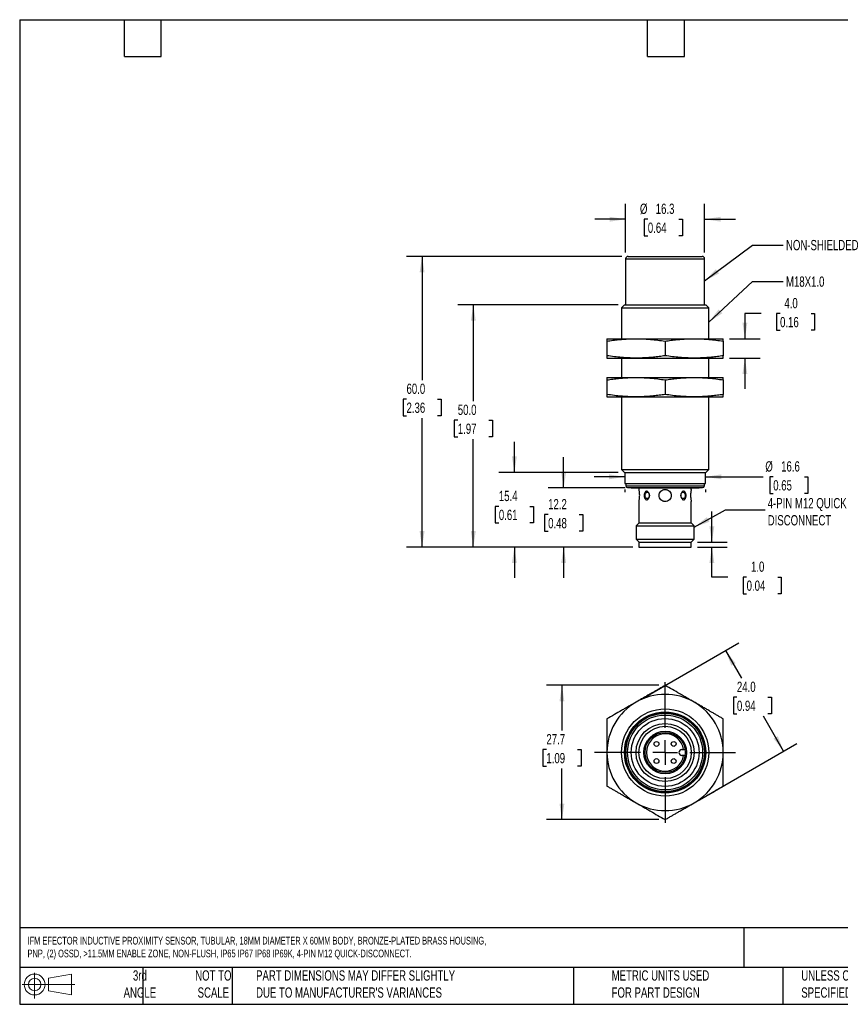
# Model space of a CAD drawing. Header units: millimetres. Extents: x 6 to 273, y 6 to 210.
# Tile 1 of 2: x 6 to 176, y 6 to 210. Entities that reach past the tile are written whole.
import ezdxf

# ---------------------------------------------------------------- set-up
doc = ezdxf.new("R2010")
doc.units = ezdxf.units.MM
doc.linetypes.add('CENTERX2', pattern=[20.32, 12.7, -2.54, 2.54, -2.54])
doc.layers.add('CENTER', color=40, linetype='CENTERX2')
doc.layers.add('DIMENSIONS', color=140, linetype='Continuous', lineweight=25)
doc.layers.add('TEXT', color=140, linetype='Continuous', lineweight=25)
doc.styles.add('SLDTEXTSTYLE0', font='TXT', dxfattribs={"width": 0.7})
doc.dimstyles.new('SLDDIMSTYLE0', dxfattribs={"dimtxt": 2.158008, "dimasz": 3.302, "dimexe": 0, "dimexo": 0.0625, "dimgap": 0.539502, "dimtad": 0, "dimtih": 1, "dimtoh": 1, "dimrnd": 1e-09, "dimzin": 4, "dimdsep": 46, "dimtxsty": 'SLDTEXTSTYLE0', "dimsah": 1, "dimcen": 0.09, "dimadec": 0, "dimazin": 1, "dimtfac": 1, "dimtmove": 0, "dimatfit": 0, "dimfxl": 0, "dimfrac": 2, "dimtolj": 1, "dimtzin": 12, "dimarcsym": 0})
doc.dimstyles.new('SLDDIMSTYLE1', dxfattribs={"dimtxt": 2.158008, "dimasz": 3.302, "dimexe": 0, "dimexo": 0.0625, "dimgap": 0.539502, "dimtad": 0, "dimtih": 1, "dimtoh": 1, "dimrnd": 1e-09, "dimzin": 12, "dimdsep": 46, "dimtxsty": 'SLDTEXTSTYLE0', "dimsah": 1, "dimcen": 0.09, "dimadec": 0, "dimazin": 3, "dimtfac": 1, "dimtmove": 0, "dimatfit": 0, "dimfxl": 0, "dimfrac": 2, "dimtolj": 1, "dimtzin": 12, "dimarcsym": 0})
doc.dimstyles.new('SLDDIMSTYLE2', dxfattribs={"dimtxt": 2.158008, "dimasz": 3.302, "dimexe": 0, "dimexo": 0.0625, "dimgap": 0.539502, "dimtad": 0, "dimtih": 1, "dimtoh": 1, "dimrnd": 1e-09, "dimzin": 4, "dimdsep": 46, "dimtxsty": 'SLDTEXTSTYLE0', "dimsah": 1, "dimcen": 0.09, "dimadec": 0, "dimazin": 1, "dimtfac": 1, "dimtofl": 0, "dimtmove": 0, "dimatfit": 3, "dimfxl": 0, "dimfrac": 2, "dimtolj": 1, "dimtzin": 12, "dimarcsym": 0})
doc.dimstyles.new('SLDDIMSTYLE3', dxfattribs={"dimtxt": 0.18, "dimasz": 3.302, "dimexe": 0, "dimexo": 0.0625, "dimgap": 0, "dimtad": 0, "dimtih": 1, "dimtoh": 1, "dimdec": 0, "dimrnd": 1e-09, "dimzin": 0, "dimdsep": 46, "dimtxsty": 'Standard', "dimsah": 1, "dimcen": 0.09, "dimadec": 0, "dimazin": 0, "dimtfac": 3.302, "dimtdec": 0, "dimtofl": 0, "dimtmove": 0, "dimatfit": 3, "dimfxl": 0, "dimfrac": 2, "dimtolj": 1, "dimtzin": 0, "dimarcsym": 0})
doc.dimstyles.new('SLDDIMSTYLE4', dxfattribs={"dimtxt": 2.158008, "dimasz": 3.302, "dimexe": 0, "dimexo": 0.0625, "dimgap": 0.539502, "dimtad": 0, "dimtih": 1, "dimtoh": 1, "dimrnd": 1e-09, "dimzin": 12, "dimdsep": 46, "dimtxsty": 'SLDTEXTSTYLE0', "dimsah": 1, "dimcen": 0.09, "dimadec": 0, "dimazin": 3, "dimtfac": 1, "dimtofl": 0, "dimtmove": 0, "dimatfit": 3, "dimfxl": 0, "dimfrac": 2, "dimtolj": 1, "dimtzin": 12, "dimarcsym": 0})

# ---------------------------------------------------------------- blocks, each defined once
blk = doc.blocks.new('Block11')
at = {"color": 7, "linetype": 'Continuous', "lineweight": 18}
for p, q in [((2.59, 5.31), (2.59, 0)), ((5.48, 4.17), (10.18, 5.03)), ((5.48, 1.6), (5.48, 4.17)), ((10.18, 5.03), (10.18, 0.73)), ((0, 2.88), (10.87, 2.88)), ((5.48, 1.6), (10.18, 0.73))]:
    blk.add_line(p, q, dxfattribs=at)
for radius in [2.15, 1.29]:
    blk.add_circle((2.59, 2.88), radius, dxfattribs=at)
blk = doc.blocks.new('Block12')
at = {"color": 7, "linetype": 'Continuous'}
blk.add_blockref('Block11', (0, 0), dxfattribs=at)
blk = doc.blocks.new('_D')
at = {"layer": 'DIMENSIONS'}
for p, q in [((149.16, 101.71), (149.16, 108.06)), ((146.19, 101.71), (152.34, 101.71)), ((146.19, 100.71), (152.34, 100.71)), ((149.16, 94.51), (149.16, 100.71)), ((152.44, 94.51), (149.16, 94.51)), ((156.33, 94.51), (155.61, 94.51)), ((155.61, 94.51), (155.61, 91.09)), ((162.74, 94.51), (163.47, 94.51)), ((163.47, 94.51), (163.47, 91.09)), ((155.61, 91.09), (156.33, 91.09)), ((163.47, 91.09), (162.74, 91.09))]:
    blk.add_line(p, q, dxfattribs=at)
for points in [[(149.16, 101.71), (149.67, 105.01), (148.65, 105.01)], [(149.16, 100.71), (148.65, 97.41), (149.67, 97.41)]]:
    blk.add_solid(points, dxfattribs=at)
at = {"layer": 'DIMENSIONS', "char_height": 2.117, "attachment_point": 1, "style": 'SLDTEXTSTYLE0'}
for s, insert in [('1.0', (157.23, 97.73)), ('0.04', (156.33, 93.81))]:
    blk.add_mtext(s, dxfattribs=dict(at, insert=insert))
blk = doc.blocks.new('_D_1')
at = {"layer": 'DIMENSIONS'}
for p, q in [((118.58, 112.91), (118.58, 119.26)), ((131.25, 112.91), (115.41, 112.91)), ((115.38, 107.42), (114.65, 107.42)), ((114.65, 107.42), (114.65, 103.99)), ((121.79, 107.42), (122.51, 107.42)), ((122.51, 107.42), (122.51, 103.99)), ((114.65, 103.99), (115.38, 103.99)), ((122.51, 103.99), (121.79, 103.99)), ((132.85, 100.71), (115.41, 100.71)), ((118.58, 100.71), (118.58, 94.36))]:
    blk.add_line(p, q, dxfattribs=at)
for points in [[(118.58, 112.91), (119.09, 116.21), (118.07, 116.21)], [(118.58, 100.71), (118.07, 97.41), (119.09, 97.41)]]:
    blk.add_solid(points, dxfattribs=at)
at = {"layer": 'DIMENSIONS', "char_height": 2.117, "attachment_point": 1, "style": 'SLDTEXTSTYLE0'}
for s, insert in [('12.2', (115.38, 110.63)), ('0.48', (115.38, 106.71))]:
    blk.add_mtext(s, dxfattribs=dict(at, insert=insert))
blk = doc.blocks.new('_D_2')
at = {"layer": 'DIMENSIONS'}
for p, q in [((108.41, 116.11), (108.41, 122.46)), ((129.86, 116.11), (105.24, 116.11)), ((105.21, 109.11), (104.48, 109.11)), ((104.48, 109.11), (104.48, 105.68)), ((111.62, 109.11), (112.35, 109.11)), ((112.35, 109.11), (112.35, 105.68)), ((104.48, 105.68), (105.21, 105.68)), ((112.35, 105.68), (111.62, 105.68)), ((132.85, 100.71), (105.24, 100.71)), ((108.41, 100.71), (108.41, 94.36))]:
    blk.add_line(p, q, dxfattribs=at)
for points in [[(108.41, 116.11), (108.92, 119.41), (107.91, 119.41)], [(108.41, 100.71), (107.91, 97.41), (108.92, 97.41)]]:
    blk.add_solid(points, dxfattribs=at)
at = {"layer": 'DIMENSIONS', "char_height": 2.117, "attachment_point": 1, "style": 'SLDTEXTSTYLE0'}
for s, insert in [('15.4', (105.21, 112.32)), ('0.61', (105.21, 108.41))]:
    blk.add_mtext(s, dxfattribs=dict(at, insert=insert))
blk = doc.blocks.new('_D_3')
at = {"layer": 'DIMENSIONS'}
for p, q in [((129.86, 150.71), (96.77, 150.71)), ((99.94, 150.71), (99.94, 130.8)), ((96.74, 126.89), (96.01, 126.89)), ((96.01, 126.89), (96.01, 123.46)), ((103.15, 126.89), (103.87, 126.89)), ((103.87, 126.89), (103.87, 123.46)), ((96.01, 123.46), (96.74, 123.46)), ((99.94, 100.71), (99.94, 122.98)), ((103.87, 123.46), (103.15, 123.46)), ((132.85, 100.71), (96.77, 100.71))]:
    blk.add_line(p, q, dxfattribs=at)
for points in [[(99.94, 150.71), (99.43, 147.41), (100.45, 147.41)], [(99.94, 100.71), (100.45, 104.01), (99.43, 104.01)]]:
    blk.add_solid(points, dxfattribs=at)
at = {"layer": 'DIMENSIONS', "char_height": 2.117, "attachment_point": 1, "style": 'SLDTEXTSTYLE0'}
for s, insert in [('50.0', (96.74, 130.1)), ('1.97', (96.74, 126.19))]:
    blk.add_mtext(s, dxfattribs=dict(at, insert=insert))
blk = doc.blocks.new('_D_4')
at = {"layer": 'DIMENSIONS'}
for p, q in [((130.6, 160.71), (86.19, 160.71)), ((89.37, 160.71), (89.37, 135.14)), ((86.16, 131.23), (85.44, 131.23)), ((85.44, 131.23), (85.44, 127.8)), ((92.57, 131.23), (93.3, 131.23)), ((93.3, 131.23), (93.3, 127.8)), ((85.44, 127.8), (86.16, 127.8)), ((89.37, 100.71), (89.37, 127.32)), ((93.3, 127.8), (92.57, 127.8)), ((132.85, 100.71), (86.19, 100.71))]:
    blk.add_line(p, q, dxfattribs=at)
for points in [[(89.37, 160.71), (88.86, 157.41), (89.88, 157.41)], [(89.37, 100.71), (89.88, 104.01), (88.86, 104.01)]]:
    blk.add_solid(points, dxfattribs=at)
at = {"layer": 'DIMENSIONS', "char_height": 2.117, "attachment_point": 1, "style": 'SLDTEXTSTYLE0'}
for s, insert in [('60.0', (86.16, 134.44)), ('2.36', (86.16, 130.53))]:
    blk.add_mtext(s, dxfattribs=dict(at, insert=insert))
blk = doc.blocks.new('_D_5')
at = {"layer": 'DIMENSIONS'}
for p, q in [((131.37, 161.48), (131.37, 171.55)), ((147.67, 161.48), (147.67, 171.55)), ((131.37, 168.37), (125.02, 168.37)), ((135.95, 168.37), (135.22, 168.37)), ((135.22, 168.37), (135.22, 164.94)), ((142.36, 168.37), (143.09, 168.37)), ((143.09, 168.37), (143.09, 164.94)), ((147.67, 168.37), (154.02, 168.37)), ((135.22, 164.94), (135.95, 164.94)), ((143.09, 164.94), (142.36, 164.94))]:
    blk.add_line(p, q, dxfattribs=at)
for points in [[(131.37, 168.37), (128.07, 168.88), (128.07, 167.87)], [(147.67, 168.37), (150.97, 167.87), (150.97, 168.88)]]:
    blk.add_solid(points, dxfattribs=at)
at = {"layer": 'DIMENSIONS', "char_height": 2.117, "attachment_point": 1, "style": 'SLDTEXTSTYLE0'}
for s, insert in [('%%c', (134.32, 171.59)), ('16.3', (137.58, 171.59)), ('0.64', (135.95, 167.67))]:
    blk.add_mtext(s, dxfattribs=dict(at, insert=insert))
blk = doc.blocks.new('_D_6')
at = {"layer": 'DIMENSIONS'}
for p, q in [((159.33, 148.9), (155.98, 148.9)), ((155.98, 148.9), (155.98, 143.71)), ((163.23, 148.9), (162.5, 148.9)), ((162.5, 148.9), (162.5, 145.47)), ((169.64, 148.9), (170.36, 148.9)), ((170.36, 148.9), (170.36, 145.47)), ((162.5, 145.47), (163.23, 145.47)), ((170.36, 145.47), (169.64, 145.47)), ((152.79, 143.71), (159.15, 143.71)), ((152.79, 139.71), (159.15, 139.71)), ((155.98, 139.71), (155.98, 133.36))]:
    blk.add_line(p, q, dxfattribs=at)
for points in [[(155.98, 143.71), (156.48, 147.01), (155.47, 147.01)], [(155.98, 139.71), (155.47, 136.41), (156.48, 136.41)]]:
    blk.add_solid(points, dxfattribs=at)
at = {"layer": 'DIMENSIONS', "char_height": 2.117, "attachment_point": 1, "style": 'SLDTEXTSTYLE0'}
for s, insert in [('4.0', (164.12, 152.11)), ('0.16', (163.23, 148.2))]:
    blk.add_mtext(s, dxfattribs=dict(at, insert=insert))
blk = doc.blocks.new('_D_7')
at = {"layer": 'DIMENSIONS'}
for p, q in [((131.22, 115.21), (124.87, 115.21)), ((147.82, 115.21), (159.71, 115.21)), ((161.82, 115.21), (161.1, 115.21)), ((161.1, 115.21), (161.1, 111.78)), ((168.24, 115.21), (168.96, 115.21)), ((168.96, 115.21), (168.96, 111.78)), ((131.22, 112.56), (131.22, 112.03)), ((147.82, 112.56), (147.82, 112.03)), ((161.1, 111.78), (161.82, 111.78)), ((168.96, 111.78), (168.24, 111.78))]:
    blk.add_line(p, q, dxfattribs=at)
for points in [[(131.22, 115.21), (127.92, 115.71), (127.92, 114.7)], [(147.82, 115.21), (151.12, 114.7), (151.12, 115.71)]]:
    blk.add_solid(points, dxfattribs=at)
at = {"layer": 'DIMENSIONS', "char_height": 2.117, "attachment_point": 1, "style": 'SLDTEXTSTYLE0'}
for s, insert in [('%%c', (160.19, 118.42)), ('16.6', (163.45, 118.42)), ('0.65', (161.82, 114.51))]:
    blk.add_mtext(s, dxfattribs=dict(at, insert=insert))
blk = doc.blocks.new('_D_8')
at = {"layer": 'DIMENSIONS'}
for p, q in [((138.25, 72.18), (115.05, 72.18)), ((118.23, 72.18), (118.23, 62.83)), ((115.02, 58.91), (114.29, 58.91)), ((114.29, 58.91), (114.29, 55.48)), ((121.43, 58.91), (122.16, 58.91)), ((122.16, 58.91), (122.16, 55.48)), ((114.29, 55.48), (115.02, 55.48)), ((118.23, 44.46), (118.23, 55)), ((122.16, 55.48), (121.43, 55.48)), ((138.25, 44.46), (115.05, 44.46))]:
    blk.add_line(p, q, dxfattribs=at)
for points in [[(118.23, 72.18), (117.72, 68.87), (118.73, 68.87)], [(118.23, 44.46), (118.73, 47.77), (117.72, 47.77)]]:
    blk.add_solid(points, dxfattribs=at)
at = {"layer": 'DIMENSIONS', "char_height": 2.117, "attachment_point": 1, "style": 'SLDTEXTSTYLE0'}
for s, insert in [('27.7', (115.02, 62.12)), ('1.09', (115.02, 58.21))]:
    blk.add_mtext(s, dxfattribs=dict(at, insert=insert))
blk = doc.blocks.new('_D_9')
at = {"layer": 'DIMENSIONS'}
for p, q in [((134.62, 69.35), (154.72, 80.95)), ((151.97, 79.36), (155.28, 73.63)), ((154.33, 69.72), (153.61, 69.72)), ((153.61, 69.72), (153.61, 66.29)), ((160.74, 69.72), (161.47, 69.72)), ((161.47, 69.72), (161.47, 66.29)), ((153.61, 66.29), (154.33, 66.29)), ((163.97, 58.58), (159.8, 65.81)), ((161.47, 66.29), (160.74, 66.29)), ((146.62, 48.56), (166.72, 60.17))]:
    blk.add_line(p, q, dxfattribs=at)
for points in [[(151.97, 79.36), (153.18, 76.25), (154.06, 76.76)], [(163.97, 58.58), (162.76, 61.69), (161.88, 61.19)]]:
    blk.add_solid(points, dxfattribs=at)
at = {"layer": 'DIMENSIONS', "char_height": 2.117, "attachment_point": 1, "style": 'SLDTEXTSTYLE0'}
for s, insert in [('24.0', (154.33, 72.93)), ('0.94', (154.33, 69.02))]:
    blk.add_mtext(s, dxfattribs=dict(at, insert=insert))
blk = doc.blocks.new('SW_CENTERMARKSYMBOL_0')
at = {"layer": 'CENTER', "color": 0}
for p, q in [((0, 5.08), (0, 14.54)), ((0, 0), (0, 2.54)), ((-5.08, 0), (-14.54, 0)), ((0, 0), (-2.54, 0)), ((0, 0), (0, -2.54)), ((0, 0), (2.54, 0)), ((5.08, 0), (14.54, 0)), ((0, -5.08), (0, -14.54))]:
    blk.add_line(p, q, dxfattribs=at)

msp = doc.modelspace()

# ---------------------------------------------------------------- linework, layer by layer
for p, q in [((131.868, 160.711), (147.168, 160.711)), ((131.368, 160.211), (131.368, 150.711)), ((131.368, 160.211), (147.668, 160.211)), ((147.668, 150.711), (147.668, 160.211)), ((131.132, 150.711), (130.518, 150.098)), ((131.132, 150.711), (147.905, 150.711)), ((148.518, 150.098), (147.905, 150.711)), ((130.518, 150.098), (130.518, 143.711)), ((130.518, 150.098), (148.518, 150.098)), ((148.518, 143.711), (148.518, 150.098)), ((127.518, 143.711), (133.518, 143.711)), ((127.518, 143.214), (127.518, 140.209)), ((133.518, 143.711), (145.518, 143.711)), ((139.518, 143.214), (139.518, 140.209)), ((145.518, 143.711), (151.518, 143.711)), ((151.518, 143.214), (151.518, 140.209)), ((127.518, 139.711), (133.518, 139.711)), ((130.518, 139.711), (130.518, 135.711)), ((133.518, 139.711), (145.518, 139.711)), ((145.518, 139.711), (151.518, 139.711)), ((148.518, 135.711), (148.518, 139.711)), ((127.518, 135.711), (133.518, 135.711)), ((127.518, 135.214), (127.518, 132.209)), ((133.518, 135.711), (145.518, 135.711)), ((139.518, 135.214), (139.518, 132.209)), ((145.518, 135.711), (151.518, 135.711)), ((151.518, 135.214), (151.518, 132.209)), ((127.518, 131.711), (133.518, 131.711)), ((130.518, 131.711), (130.518, 116.725)), ((133.518, 131.711), (145.518, 131.711)), ((145.518, 131.711), (151.518, 131.711)), ((148.518, 116.725), (148.518, 131.711)), ((130.518, 116.725), (131.132, 116.111)), ((130.518, 116.725), (148.518, 116.725)), ((131.132, 116.111), (147.905, 116.111)), ((131.218, 116.111), (131.218, 113.831)), ((147.818, 113.831), (147.818, 116.111)), ((147.905, 116.111), (148.518, 116.725)), ((131.218, 113.831), (147.818, 113.831)), ((131.418, 113.811), (131.418, 113.374)), ((131.418, 113.811), (147.618, 113.811)), ((147.618, 113.374), (147.618, 113.811)), ((131.418, 113.374), (147.618, 113.374)), ((131.783, 112.975), (132.518, 112.911)), ((131.783, 112.975), (147.253, 112.975)), ((132.518, 112.911), (146.518, 112.911)), ((134.118, 112.911), (134.118, 112.595)), ((144.918, 112.595), (144.918, 112.911)), ((146.518, 112.911), (147.253, 112.975)), ((134.118, 110.111), (134.118, 105.711)), ((136.269, 111.427), (136.271, 111.39)), ((136.271, 111.39), (136.273, 111.318)), ((142.762, 111.361), (142.764, 111.4)), ((142.767, 111.295), (142.762, 111.361)), ((144.918, 105.711), (144.918, 110.111)), ((134.132, 105.711), (133.518, 105.098)), ((134.118, 105.711), (144.918, 105.711)), ((145.518, 105.098), (144.905, 105.711)), ((133.518, 105.098), (133.518, 102.325)), ((133.518, 105.098), (145.518, 105.098)), ((145.518, 102.325), (145.518, 105.098)), ((133.518, 102.325), (134.132, 101.711)), ((133.518, 102.325), (145.518, 102.325)), ((134.118, 101.711), (134.118, 100.711)), ((134.118, 101.711), (144.918, 101.711)), ((144.905, 101.711), (145.518, 102.325)), ((144.918, 100.711), (144.918, 101.711)), ((134.118, 100.711), (144.918, 100.711)), ((142.978, 58.92), (143.625, 58.92)), ((143.625, 57.72), (142.978, 57.72))]:
    msp.add_line(p, q)
at = {"flags": 128}
for points in [[(135.374, 111.361), (135.393, 111.546), (135.448, 111.716), (135.534, 111.857), (135.645, 111.958), (135.772, 112.01), (135.904, 112.01), (136.015, 111.967)], [(143.021, 111.967), (143.133, 112.01), (143.265, 112.01), (143.391, 111.958), (143.502, 111.857), (143.589, 111.716), (143.644, 111.546), (143.662, 111.361), (143.644, 111.176), (143.589, 111.007), (143.502, 110.866), (143.391, 110.765), (143.265, 110.712), (143.133, 110.712), (143.026, 110.752)], [(136.007, 110.751), (135.904, 110.712), (135.772, 110.712), (135.645, 110.765), (135.534, 110.866), (135.448, 111.007), (135.393, 111.176), (135.374, 111.361)]]:
    msp.add_lwpolyline(points, dxfattribs=at)
for centre, radius in [((139.518, 58.32), 9), ((139.518, 58.32), 8.387), ((139.518, 58.32), 8.3), ((139.518, 58.32), 8.1), ((139.518, 58.32), 7.735), ((139.518, 58.32), 7), ((139.518, 58.32), 6), ((139.518, 58.32), 5.4), ((139.518, 58.32), 4.4), ((139.518, 58.32), 4.15), ((137.75, 60.088), 0.5), ((141.286, 60.088), 0.5), ((137.75, 56.552), 0.5), ((141.286, 56.552), 0.5)]:
    msp.add_circle(centre, radius)
for centre, radius, start, end in [((131.868, 160.211), 0.5, 90, 180), ((147.168, 160.211), 0.5, 0, 90), ((131.517, 115.809), 2, 261.40912, 267.1697), ((147.519, 115.809), 2, 272.8303, 278.59088), ((131.818, 113.374), 0.4, 180, 265), ((147.218, 113.374), 0.4, 275, 0), ((139.518, 58.32), 12, 60, 120), ((139.518, 58.32), 12, 120, 180), ((139.518, 58.32), 12, 0, 60), ((139.518, 58.32), 3.85, 8.96576, 351.03424), ((139.518, 58.32), 12, 180, 240), ((142.978, 58.32), 0.6, 90, 270), ((139.518, 58.32), 12, 300, 0), ((139.518, 58.32), 12, 240, 300)]:
    msp.add_arc(centre, radius, start, end)
for points, knots in [([(127.518, 143.214), (127.723, 143.245), (128.13, 143.306), (128.736, 143.388), (129.335, 143.462), (129.928, 143.526), (130.572, 143.586), (131.269, 143.639), (132.019, 143.68), (132.768, 143.706), (133.268, 143.71), (133.518, 143.711)], [0, 0, 0, 0, 0.10300565, 0.20428817, 0.30416864, 0.40300477, 0.50119005, 0.62638762, 0.75076964, 0.87553565, 1, 1, 1, 1]), ([(127.518, 143.711), (127.518, 143.71), (127.518, 143.709), (127.518, 143.697), (127.518, 143.676), (127.518, 143.639), (127.518, 143.563), (127.519, 143.434), (127.518, 143.288), (127.518, 143.214)], [0, 0, 0, 0, 0.08313415, 0.16620976, 0.24961896, 0.37405048, 0.49931416, 0.74587146, 1, 1, 1, 1]), ([(133.518, 143.711), (133.685, 143.71), (134.018, 143.709), (134.518, 143.697), (135.101, 143.676), (135.768, 143.639), (136.762, 143.564), (138.014, 143.434), (139.012, 143.288), (139.518, 143.214)], [0, 0, 0, 0, 0.08300653, 0.16595501, 0.24923577, 0.37361228, 0.49881866, 0.74561758, 1, 1, 1, 1]), ([(139.518, 143.214), (139.723, 143.245), (140.13, 143.306), (140.736, 143.388), (141.334, 143.462), (141.928, 143.526), (142.572, 143.586), (143.268, 143.639), (144.019, 143.68), (144.768, 143.706), (145.268, 143.71), (145.518, 143.711)], [0, 0, 0, 0, 0.1030056, 0.2042882, 0.3041686, 0.4030048, 0.5011901, 0.6263876, 0.7507696, 0.8755357, 1, 1, 1, 1]), ([(145.518, 143.711), (145.685, 143.71), (146.018, 143.709), (146.518, 143.697), (147.101, 143.676), (147.768, 143.639), (148.762, 143.564), (150.014, 143.434), (151.012, 143.288), (151.518, 143.214)], [0, 0, 0, 0, 0.0830065, 0.165955, 0.2492358, 0.3736123, 0.4988187, 0.7456176, 1, 1, 1, 1]), ([(151.518, 143.214), (151.518, 143.245), (151.518, 143.306), (151.518, 143.388), (151.518, 143.462), (151.518, 143.526), (151.518, 143.586), (151.518, 143.639), (151.518, 143.68), (151.518, 143.706), (151.518, 143.71), (151.518, 143.711)], [0, 0, 0, 0, 0.1029015, 0.2040835, 0.3038661, 0.4026057, 0.5006945, 0.6259494, 0.7503865, 0.8753445, 1, 1, 1, 1]), ([(133.518, 139.711), (133.352, 139.712), (133.019, 139.713), (132.519, 139.725), (131.936, 139.746), (131.269, 139.783), (130.275, 139.859), (129.023, 139.988), (128.025, 140.134), (127.518, 140.209)], [0, 0, 0, 0, 0.0830065, 0.165955, 0.2492358, 0.3736123, 0.4988187, 0.7456176, 1, 1, 1, 1]), ([(127.518, 140.209), (127.518, 140.178), (127.518, 140.116), (127.518, 140.034), (127.518, 139.961), (127.518, 139.896), (127.518, 139.836), (127.518, 139.783), (127.518, 139.742), (127.518, 139.716), (127.518, 139.713), (127.518, 139.711)], [0, 0, 0, 0, 0.1029015, 0.2040835, 0.3038661, 0.4026057, 0.5006945, 0.6259494, 0.7503865, 0.8753445, 1, 1, 1, 1]), ([(139.518, 140.209), (139.313, 140.178), (138.907, 140.116), (138.301, 140.034), (137.702, 139.96), (137.109, 139.896), (136.464, 139.836), (135.768, 139.783), (135.017, 139.742), (134.268, 139.716), (133.768, 139.713), (133.518, 139.711)], [0, 0, 0, 0, 0.1030056, 0.2042882, 0.3041686, 0.4030048, 0.5011901, 0.6263876, 0.7507696, 0.8755357, 1, 1, 1, 1]), ([(145.518, 139.711), (145.352, 139.712), (145.019, 139.713), (144.519, 139.725), (143.936, 139.746), (143.268, 139.783), (142.275, 139.859), (141.022, 139.988), (140.025, 140.134), (139.518, 140.209)], [0, 0, 0, 0, 0.0830065, 0.165955, 0.2492358, 0.3736123, 0.4988187, 0.7456176, 1, 1, 1, 1]), ([(151.518, 140.209), (151.313, 140.178), (150.907, 140.116), (150.3, 140.034), (149.702, 139.96), (149.109, 139.896), (148.464, 139.836), (147.768, 139.783), (147.018, 139.742), (146.268, 139.716), (145.768, 139.713), (145.518, 139.711)], [0, 0, 0, 0, 0.10300565, 0.20428817, 0.30416864, 0.40300477, 0.50119005, 0.62638762, 0.75076964, 0.87553565, 1, 1, 1, 1]), ([(151.518, 139.711), (151.518, 139.712), (151.518, 139.713), (151.518, 139.725), (151.518, 139.746), (151.518, 139.783), (151.518, 139.859), (151.518, 139.989), (151.518, 140.135), (151.518, 140.209)], [0, 0, 0, 0, 0.08313415, 0.16620976, 0.24961896, 0.37405048, 0.49931416, 0.74587146, 1, 1, 1, 1]), ([(127.518, 135.214), (127.723, 135.245), (128.13, 135.306), (128.736, 135.388), (129.335, 135.462), (129.928, 135.526), (130.572, 135.586), (131.269, 135.639), (132.019, 135.68), (132.768, 135.706), (133.268, 135.71), (133.518, 135.711)], [0, 0, 0, 0, 0.10300565, 0.20428817, 0.30416864, 0.40300477, 0.50119005, 0.62638762, 0.75076964, 0.87553565, 1, 1, 1, 1]), ([(127.518, 135.711), (127.518, 135.71), (127.518, 135.709), (127.518, 135.697), (127.518, 135.676), (127.518, 135.639), (127.518, 135.563), (127.519, 135.434), (127.518, 135.288), (127.518, 135.214)], [0, 0, 0, 0, 0.08313415, 0.16620976, 0.24961896, 0.37405048, 0.49931416, 0.74587146, 1, 1, 1, 1]), ([(133.518, 135.711), (133.685, 135.71), (134.018, 135.709), (134.518, 135.697), (135.101, 135.676), (135.768, 135.639), (136.762, 135.564), (138.014, 135.434), (139.012, 135.288), (139.518, 135.214)], [0, 0, 0, 0, 0.08300653, 0.16595501, 0.24923577, 0.37361228, 0.49881866, 0.74561758, 1, 1, 1, 1]), ([(139.518, 135.214), (139.723, 135.245), (140.13, 135.306), (140.736, 135.388), (141.334, 135.462), (141.928, 135.526), (142.572, 135.586), (143.268, 135.639), (144.019, 135.68), (144.768, 135.706), (145.268, 135.71), (145.518, 135.711)], [0, 0, 0, 0, 0.1030056, 0.2042882, 0.3041686, 0.4030048, 0.5011901, 0.6263876, 0.7507696, 0.8755357, 1, 1, 1, 1]), ([(145.518, 135.711), (145.685, 135.71), (146.018, 135.709), (146.518, 135.697), (147.101, 135.676), (147.768, 135.639), (148.762, 135.564), (150.014, 135.434), (151.012, 135.288), (151.518, 135.214)], [0, 0, 0, 0, 0.0830065, 0.165955, 0.2492358, 0.3736123, 0.4988187, 0.7456176, 1, 1, 1, 1]), ([(151.518, 135.214), (151.518, 135.245), (151.518, 135.306), (151.518, 135.388), (151.518, 135.462), (151.518, 135.526), (151.518, 135.586), (151.518, 135.639), (151.518, 135.68), (151.518, 135.706), (151.518, 135.71), (151.518, 135.711)], [0, 0, 0, 0, 0.1029015, 0.2040835, 0.3038661, 0.4026057, 0.5006945, 0.6259494, 0.7503865, 0.8753445, 1, 1, 1, 1]), ([(133.518, 131.711), (133.352, 131.712), (133.019, 131.713), (132.519, 131.725), (131.936, 131.746), (131.269, 131.783), (130.275, 131.859), (129.023, 131.988), (128.025, 132.134), (127.518, 132.209)], [0, 0, 0, 0, 0.0830065, 0.165955, 0.2492358, 0.3736123, 0.4988187, 0.7456176, 1, 1, 1, 1]), ([(127.518, 132.209), (127.518, 132.178), (127.518, 132.116), (127.518, 132.034), (127.518, 131.961), (127.518, 131.896), (127.518, 131.836), (127.518, 131.783), (127.518, 131.742), (127.518, 131.716), (127.518, 131.713), (127.518, 131.711)], [0, 0, 0, 0, 0.1029015, 0.2040835, 0.3038661, 0.4026057, 0.5006945, 0.6259494, 0.7503865, 0.8753445, 1, 1, 1, 1]), ([(139.518, 132.209), (139.313, 132.178), (138.907, 132.116), (138.301, 132.034), (137.702, 131.96), (137.109, 131.896), (136.464, 131.836), (135.768, 131.783), (135.017, 131.742), (134.268, 131.716), (133.768, 131.713), (133.518, 131.711)], [0, 0, 0, 0, 0.1030056, 0.2042882, 0.3041686, 0.4030048, 0.5011901, 0.6263876, 0.7507696, 0.8755357, 1, 1, 1, 1]), ([(145.518, 131.711), (145.352, 131.712), (145.019, 131.713), (144.519, 131.725), (143.936, 131.746), (143.268, 131.783), (142.275, 131.859), (141.022, 131.988), (140.025, 132.134), (139.518, 132.209)], [0, 0, 0, 0, 0.0830065, 0.165955, 0.2492358, 0.3736123, 0.4988187, 0.7456176, 1, 1, 1, 1]), ([(151.518, 132.209), (151.313, 132.178), (150.907, 132.116), (150.3, 132.034), (149.702, 131.96), (149.109, 131.896), (148.464, 131.836), (147.768, 131.783), (147.018, 131.742), (146.268, 131.716), (145.768, 131.713), (145.518, 131.711)], [0, 0, 0, 0, 0.10300565, 0.20428817, 0.30416864, 0.40300477, 0.50119005, 0.62638762, 0.75076964, 0.87553565, 1, 1, 1, 1]), ([(151.518, 131.711), (151.518, 131.712), (151.518, 131.713), (151.518, 131.725), (151.518, 131.746), (151.518, 131.783), (151.518, 131.859), (151.518, 131.989), (151.518, 132.135), (151.518, 132.209)], [0, 0, 0, 0, 0.0831341, 0.1662098, 0.249619, 0.3740505, 0.4993142, 0.7458715, 1, 1, 1, 1]), ([(134.118, 110.111), (134.12, 110.12), (134.125, 110.14), (134.164, 110.316), (134.215, 110.61), (134.256, 110.985), (134.27, 111.404), (134.25, 111.822), (134.203, 112.189), (134.154, 112.455), (134.121, 112.6), (134.122, 112.596), (134.122, 112.595)], [0, 0, 0, 0, 0.0851962, 0.1935986, 0.3004613, 0.4049562, 0.5098836, 0.6174417, 0.7256676, 0.8317027, 0.9360848, 1, 1, 1, 1]), ([(135.7, 112.298), (135.677, 112.289), (135.633, 112.272), (135.57, 112.235), (135.513, 112.192), (135.46, 112.142), (135.412, 112.086), (135.369, 112.025), (135.331, 111.959), (135.273, 111.836), (135.215, 111.64), (135.198, 111.453), (135.198, 111.276), (135.213, 111.102), (135.272, 110.885), (135.354, 110.715), (135.448, 110.588), (135.562, 110.484), (135.653, 110.445), (135.7, 110.424)], [0, 0, 0, 0, 0.0382493, 0.0756568, 0.1122837, 0.148195, 0.1834584, 0.2181426, 0.2523169, 0.28605, 0.3947717, 0.499398, 0.5001252, 0.5983942, 0.6994505, 0.7705065, 0.8438468, 0.9201318, 1, 1, 1, 1]), ([(135.7, 110.424), (135.723, 110.433), (135.768, 110.45), (135.834, 110.487), (135.896, 110.53), (135.956, 110.58), (136.011, 110.636), (136.062, 110.698), (136.108, 110.764), (136.18, 110.886), (136.256, 111.082), (136.289, 111.354), (136.259, 111.619), (136.182, 111.836), (136.08, 112.007), (135.97, 112.134), (135.841, 112.238), (135.748, 112.278), (135.7, 112.298)], [0, 0, 0, 0, 0.03824955, 0.07565722, 0.1122843, 0.14819588, 0.18345948, 0.2181439, 0.25231834, 0.28605169, 0.39477401, 0.4994009, 0.59781893, 0.69901063, 0.77015726, 0.84359849, 0.91999851, 1, 1, 1, 1]), ([(136.015, 111.964), (136.024, 111.96), (136.054, 111.945), (136.115, 111.884), (136.184, 111.777), (136.232, 111.666), (136.246, 111.59), (136.25, 111.568)], [0, 0, 0, 0, 0.1048854, 0.3558324, 0.623604, 0.8878815, 1, 1, 1, 1]), ([(138.268, 111.361), (138.268, 111.195), (138.302, 111.031), (138.427, 110.73), (138.52, 110.591), (138.75, 110.362), (138.889, 110.269), (139.115, 110.175), (139.195, 110.151), (139.355, 110.119), (139.436, 110.111), (139.684, 110.111), (139.847, 110.144), (140.15, 110.27), (140.288, 110.363), (140.518, 110.593), (140.611, 110.732), (140.735, 111.033), (140.768, 111.198), (140.768, 111.525), (140.735, 111.69), (140.61, 111.992), (140.518, 112.129), (140.286, 112.361), (140.149, 112.453), (139.921, 112.547), (139.843, 112.571), (139.682, 112.603), (139.599, 112.611), (139.354, 112.611), (139.189, 112.578), (138.888, 112.453), (138.749, 112.36), (138.52, 112.13), (138.427, 111.992), (138.301, 111.69), (138.268, 111.527), (138.268, 111.361)], [0, 0, 0, 0, 0.0625, 0.0625, 0.125, 0.125, 0.1875, 0.1875, 0.21875, 0.21875, 0.25, 0.25, 0.3125, 0.3125, 0.375, 0.375, 0.4375, 0.4375, 0.5, 0.5, 0.5625, 0.5625, 0.625, 0.625, 0.6875, 0.6875, 0.71875, 0.71875, 0.75, 0.75, 0.8125, 0.8125, 0.875, 0.875, 0.9375, 0.9375, 1, 1, 1, 1]), ([(143.337, 112.298), (143.314, 112.289), (143.269, 112.272), (143.203, 112.235), (143.14, 112.192), (143.081, 112.142), (143.026, 112.086), (142.975, 112.025), (142.928, 111.959), (142.856, 111.836), (142.781, 111.64), (142.758, 111.453), (142.757, 111.276), (142.777, 111.102), (142.855, 110.885), (142.957, 110.715), (143.067, 110.588), (143.196, 110.484), (143.289, 110.445), (143.337, 110.424)], [0, 0, 0, 0, 0.0382493, 0.0756568, 0.1122837, 0.148195, 0.1834584, 0.2181426, 0.2523169, 0.28605, 0.3947717, 0.499398, 0.5001252, 0.5983942, 0.6994505, 0.7705065, 0.8438468, 0.9201318, 1, 1, 1, 1]), ([(142.792, 111.604), (142.807, 111.652), (142.837, 111.75), (142.905, 111.862), (142.971, 111.936), (143.008, 111.956), (143.022, 111.964)], [0, 0, 0, 0, 0.2773889, 0.5531693, 0.8279318, 1, 1, 1, 1]), ([(143.337, 110.424), (143.359, 110.433), (143.404, 110.45), (143.466, 110.487), (143.524, 110.53), (143.576, 110.58), (143.624, 110.636), (143.667, 110.698), (143.705, 110.764), (143.763, 110.886), (143.822, 111.082), (143.846, 111.354), (143.824, 111.619), (143.765, 111.836), (143.683, 112.007), (143.589, 112.134), (143.474, 112.238), (143.383, 112.278), (143.337, 112.298)], [0, 0, 0, 0, 0.0382495, 0.0756572, 0.1122843, 0.1481959, 0.1834595, 0.2181439, 0.2523183, 0.2860517, 0.394774, 0.4994009, 0.5978189, 0.6990106, 0.7701573, 0.8435985, 0.9199985, 1, 1, 1, 1]), ([(144.914, 112.595), (144.915, 112.599), (144.919, 112.614), (144.89, 112.491), (144.842, 112.244), (144.794, 111.895), (144.767, 111.49), (144.774, 111.065), (144.813, 110.672), (144.864, 110.361), (144.909, 110.151), (144.915, 110.125), (144.918, 110.111)], [0, 0, 0, 0, 0.0417587, 0.1498261, 0.2576404, 0.3629033, 0.4672244, 0.5737147, 0.6821, 0.789171, 0.8945532, 1, 1, 1, 1]), ([(136.246, 111.132), (136.234, 111.087), (136.209, 110.993), (136.145, 110.879), (136.073, 110.793), (136.029, 110.766), (136.009, 110.753)], [0, 0, 0, 0, 0.2357545, 0.5006239, 0.7637813, 1, 1, 1, 1]), ([(143.026, 110.755), (143.021, 110.757), (142.996, 110.767), (142.939, 110.818), (142.868, 110.917), (142.812, 111.034), (142.794, 111.119), (142.787, 111.152)], [0, 0, 0, 0, 0.0534916, 0.3044205, 0.5723477, 0.8343522, 1, 1, 1, 1]), ([(139.518, 72.176), (139.313, 72.058), (138.907, 71.823), (138.301, 71.473), (137.702, 71.128), (137.109, 70.785), (136.464, 70.413), (135.768, 70.011), (135.017, 69.578), (134.268, 69.145), (133.768, 68.856), (133.518, 68.712)], [0, 0, 0, 0, 0.1030056, 0.2042882, 0.3041686, 0.4030048, 0.5011901, 0.6263876, 0.7507696, 0.8755357, 1, 1, 1, 1]), ([(145.518, 68.712), (145.352, 68.808), (145.019, 69.001), (144.519, 69.289), (143.936, 69.626), (143.268, 70.011), (142.275, 70.585), (141.022, 71.308), (140.025, 71.884), (139.518, 72.176)], [0, 0, 0, 0, 0.0830065, 0.165955, 0.2492358, 0.3736123, 0.4988187, 0.7456176, 1, 1, 1, 1]), ([(133.518, 68.712), (133.352, 68.616), (133.019, 68.424), (132.519, 68.135), (131.936, 67.799), (131.269, 67.413), (130.275, 66.84), (129.023, 66.116), (128.025, 65.54), (127.518, 65.248)], [0, 0, 0, 0, 0.0830065, 0.165955, 0.2492358, 0.3736123, 0.4988187, 0.7456176, 1, 1, 1, 1]), ([(151.518, 65.248), (151.313, 65.367), (150.907, 65.601), (150.3, 65.951), (149.702, 66.297), (149.109, 66.639), (148.464, 67.011), (147.768, 67.413), (147.018, 67.847), (146.268, 68.279), (145.768, 68.568), (145.518, 68.712)], [0, 0, 0, 0, 0.10300565, 0.20428817, 0.30416864, 0.40300477, 0.50119005, 0.62638762, 0.75076964, 0.87553565, 1, 1, 1, 1]), ([(127.518, 65.248), (127.518, 65.012), (127.518, 64.543), (127.518, 63.844), (127.518, 63.153), (127.518, 62.469), (127.518, 61.725), (127.518, 60.921), (127.518, 60.054), (127.518, 59.187), (127.518, 58.609), (127.518, 58.32)], [0, 0, 0, 0, 0.1029015, 0.2040835, 0.3038661, 0.4026057, 0.5006945, 0.6259494, 0.7503865, 0.8753445, 1, 1, 1, 1]), ([(151.518, 58.32), (151.518, 58.513), (151.518, 58.898), (151.518, 59.476), (151.518, 60.15), (151.518, 60.921), (151.518, 62.068), (151.518, 63.513), (151.518, 64.664), (151.518, 65.248)], [0, 0, 0, 0, 0.0831341, 0.1662098, 0.249619, 0.3740505, 0.4993142, 0.7458715, 1, 1, 1, 1]), ([(127.518, 58.32), (127.518, 58.128), (127.518, 57.744), (127.518, 57.167), (127.518, 56.494), (127.518, 55.723), (127.518, 54.575), (127.519, 53.129), (127.518, 51.977), (127.518, 51.392)], [0, 0, 0, 0, 0.08293874, 0.16581976, 0.24903248, 0.3734433, 0.4986836, 0.74554838, 1, 1, 1, 1]), ([(151.518, 51.392), (151.518, 51.629), (151.518, 52.098), (151.518, 52.798), (151.518, 53.49), (151.518, 54.175), (151.518, 54.919), (151.518, 55.723), (151.518, 56.59), (151.518, 57.455), (151.518, 58.032), (151.518, 58.32)], [0, 0, 0, 0, 0.103034, 0.204344, 0.3042511, 0.4031135, 0.5013251, 0.6265566, 0.7509729, 0.8756372, 1, 1, 1, 1]), ([(127.518, 51.392), (127.723, 51.273), (128.13, 51.039), (128.736, 50.689), (129.335, 50.343), (129.928, 50.001), (130.572, 49.629), (131.269, 49.227), (132.019, 48.793), (132.768, 48.361), (133.268, 48.072), (133.518, 47.928)], [0, 0, 0, 0, 0.1030056, 0.2042882, 0.3041686, 0.4030048, 0.5011901, 0.6263876, 0.7507696, 0.8755357, 1, 1, 1, 1]), ([(145.518, 47.928), (145.685, 48.024), (146.018, 48.216), (146.518, 48.505), (147.101, 48.841), (147.768, 49.227), (148.762, 49.8), (150.014, 50.524), (151.012, 51.1), (151.518, 51.392)], [0, 0, 0, 0, 0.0830065, 0.165955, 0.2492358, 0.3736123, 0.4988187, 0.7456176, 1, 1, 1, 1]), ([(133.518, 47.928), (133.685, 47.832), (134.018, 47.639), (134.518, 47.351), (135.101, 47.014), (135.768, 46.629), (136.762, 46.055), (138.014, 45.332), (139.012, 44.756), (139.518, 44.464)], [0, 0, 0, 0, 0.0830065, 0.165955, 0.2492358, 0.3736123, 0.4988187, 0.7456176, 1, 1, 1, 1]), ([(139.518, 44.464), (139.723, 44.582), (140.13, 44.817), (140.736, 45.167), (141.334, 45.512), (141.928, 45.855), (142.572, 46.227), (143.268, 46.629), (144.019, 47.062), (144.768, 47.495), (145.268, 47.784), (145.518, 47.928)], [0, 0, 0, 0, 0.1030056, 0.2042882, 0.3041686, 0.4030048, 0.5011901, 0.6263876, 0.7507696, 0.8755357, 1, 1, 1, 1])]:
    msp.add_open_spline(points, degree=3, knots=knots)
at = {"layer": 'TEXT'}
for p, q in [((6.35, 209.55), (273.05, 209.55)), ((6.35, 209.55), (6.35, 6.35)), ((27.94, 201.93), (27.94, 209.55)), ((35.56, 201.93), (35.56, 209.55)), ((135.89, 201.93), (135.89, 209.55)), ((143.51, 201.93), (143.51, 209.55)), ((27.94, 201.93), (35.56, 201.93)), ((135.89, 201.93), (143.51, 201.93)), ((273.05, 22.126), (6.35, 22.126)), ((155.759, 22.126), (155.759, 13.97)), ((273.05, 13.97), (6.35, 13.97)), ((31.75, 13.97), (31.75, 6.35)), ((50.212, 13.97), (50.212, 6.35)), ((120.646, 13.97), (120.646, 6.35)), ((163.78, 13.97), (163.78, 6.35)), ((6.35, 6.35), (273.05, 6.35))]:
    msp.add_line(p, q, dxfattribs=at)

# ---------------------------------------------------------------- block references
at = {"layer": 'CENTER'}
msp.add_blockref('SW_CENTERMARKSYMBOL_0', (139.518, 58.32), dxfattribs=at)
at = {"layer": 'TEXT'}
msp.add_blockref('Block12', (6.838, 7.554), dxfattribs=at)

# ---------------------------------------------------------------- texts
at = {"layer": 'DIMENSIONS', "attachment_point": 1, "style": 'SLDTEXTSTYLE0'}
for s, insert, char_height in [('NON-SHIELDED', (164.452, 164.094), 2.11667), ('M18X1.0', (164.452, 156.552), 2.1167), ('4-PIN M12 QUICK^JDISCONNECT', (160.683, 110.831), 2.11667)]:
    msp.add_mtext(s, dxfattribs=dict(at, insert=insert, char_height=char_height))
at = {"layer": 'TEXT', "style": 'SLDTEXTSTYLE0'}
for s, insert, char_height, attachment_point in [('IFM EFECTOR INDUCTIVE PROXIMITY SENSOR, TUBULAR, 18MM DIAMETER X 60MM BODY, BRONZE-PLATED BRASS HOUSING, ^JPNP, (2) OSSD, >11.5MM ENABLE ZONE, NON-FLUSH, IP65 IP67 IP68 IP69K, 4-PIN M12 QUICK-DISCONNECT.', (7.966, 20.28), 1.5875, 1), ('3rd^JANGLE', (31.149, 13.364), 2.1167, 2), ('NOT TO^JSCALE', (46.304, 13.364), 2.11667, 2), ("PART DIMENSIONS MAY DIFFER SLIGHTLY ^JDUE TO MANUFACTURER'S VARIANCES", (55.119, 13.364), 2.11667, 1), ('METRIC UNITS USED ^JFOR PART DESIGN', (128.478, 13.364), 2.11667, 1), ('UNLESS OTHERWISE ^JSPECIFIED UNITS ARE:', (167.608, 13.364), 2.11667, 1)]:
    msp.add_mtext(s, dxfattribs=dict(at, insert=insert, char_height=char_height, attachment_point=attachment_point))

# ---------------------------------------------------------------- dimensions: what is measured, and where the dimension line sits
at = {"layer": 'DIMENSIONS'}
for base, p1, p2, picture, middle in [((131.368, 168.373), (147.668, 160.211), (131.368, 160.211), '_D_5', (139.154, 168.373)), ((147.818, 115.207), (131.218, 116.111), (147.818, 116.111), '_D_7', (165.029, 115.207))]:
    dim = msp.add_linear_dim(base=base, p1=p1, p2=p2, angle=0, text='%%c<>', dimstyle='SLDDIMSTYLE1', dxfattribs=at)
    dim.commit()
    dim.dimension.update_dxf_attribs({"geometry": picture, "text_midpoint": middle, "dimtype": 160})
for base, p1, p2, angle, dimstyle, picture, middle in [((89.367, 160.711), (134.118, 100.711), (131.868, 160.711), 90, 'SLDDIMSTYLE2', '_D_4', (89.367, 131.229)), ((99.941, 150.711), (134.118, 100.711), (131.132, 150.711), 90, 'SLDDIMSTYLE2', '_D_3', (99.941, 126.891)), ((155.976, 143.711), (151.518, 139.711), (151.518, 143.711), 90, 'SLDDIMSTYLE0', '_D_6', (155.976, 148.903)), ((108.414, 116.111), (134.118, 100.711), (131.132, 116.111), 90, 'SLDDIMSTYLE1', '_D_2', (108.414, 109.11)), ((118.582, 112.911), (134.118, 100.711), (132.518, 112.911), 90, 'SLDDIMSTYLE1', '_D_1', (118.582, 107.415)), ((149.162, 101.711), (144.918, 100.711), (144.918, 101.711), 90, 'SLDDIMSTYLE0', '_D', (149.162, 94.515)), ((163.969, 58.58), (133.518, 68.712), (145.518, 47.928), 300, 'SLDDIMSTYLE2', '_D_9', (157.537, 69.721)), ((118.225, 44.464), (139.518, 72.176), (139.518, 44.464), 90, 'SLDDIMSTYLE4', '_D_8', (118.225, 58.913))]:
    dim = msp.add_linear_dim(base=base, p1=p1, p2=p2, angle=angle, dimstyle=dimstyle, dxfattribs=at)
    dim.commit()
    dim.dimension.update_dxf_attribs({"geometry": picture, "text_midpoint": middle, "dimtype": 160})

# ---------------------------------------------------------------- leaders
for points in [[(147.668, 155.634), (157.53, 163.017), (163.88, 163.017)], [(148.518, 147.119), (157.53, 155.496), (163.88, 155.496)], [(145.518, 104.81), (151.956, 108.375), (160.161, 108.375)]]:
    msp.add_leader(points, dimstyle='SLDDIMSTYLE3', dxfattribs=at)

doc.saveas('drawing.dxf')
